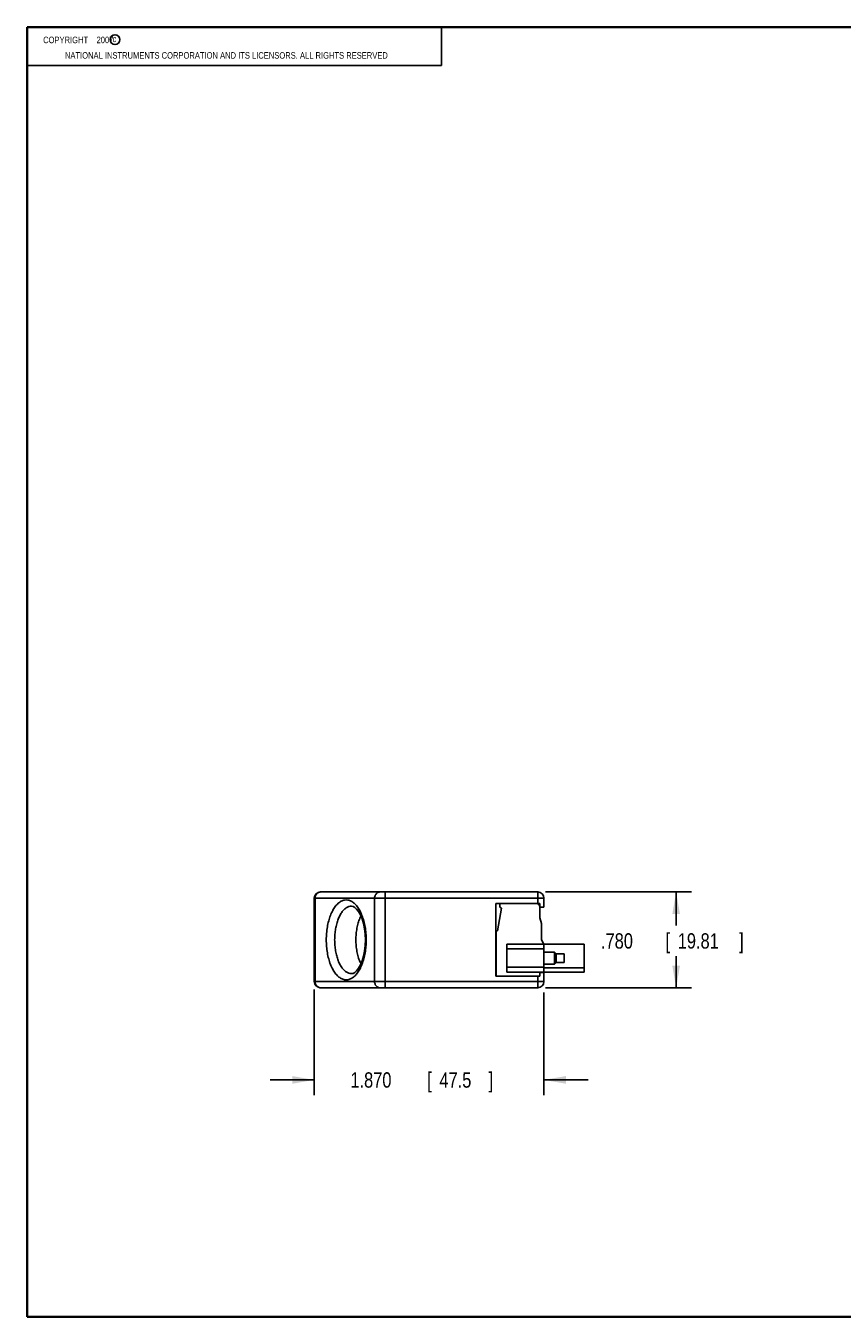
# Model space of a CAD drawing. Header units: inches. Extents: x 0.2 to 16.8, y 0.1 to 10.8.
# Tile 1 of 10: x 0.2 to 6.9, y 0.2 to 10.8. Entities that reach past the tile are written whole.
import ezdxf

# ---------------------------------------------------------------- set-up
doc = ezdxf.new("R2010")
doc.units = ezdxf.units.IN
doc.header["$LTSCALE"] = 0.935
doc.header["$MEASUREMENT"] = 0
doc.layers.get('0').update_dxf_attribs({"linetype": 'CONTINUOUS'})
doc.layers.add('DIMENSIONS', color=7, linetype='CONTINUOUS')
doc.styles.get("Standard").update_dxf_attribs({"font": 'txt', "width": 0.8})
doc.dimstyles.new('DIMSTYLE_1', dxfattribs={"dimtxt": 0.125, "dimasz": 0.18, "dimexe": 0.18, "dimexo": 0.0625, "dimgap": 0.09, "dimtad": 0, "dimtih": 1, "dimtoh": 1, "dimdec": 3, "dimzin": 4, "dimdsep": 46, "dimtxsty": 'STANDARD', "dimblk": '_FILLED', "dimblk1": '_FILLED', "dimblk2": '_FILLED', "dimcen": 0.09, "dimadec": 0, "dimazin": 0, "dimtp": 0.01, "dimtm": 0.01, "dimtfac": 1, "dimtdec": 3, "dimtofl": 0, "dimtmove": 0, "dimatfit": 3, "dimldrblk": '_FILLED', "dimfxl": 1, "dimtolj": 1, "dimtzin": 4, "dimarcsym": 0})

# ---------------------------------------------------------------- blocks, each defined once
blk = doc.blocks.new('_FILLED')
at = {"color": 0, "linetype": 'BYBLOCK'}
blk.add_solid([(0, 0), (-1, 0.174), (-1, -0.174)], dxfattribs=at)
blk = doc.blocks.new('*D0')
at = {"layer": 'DIMENSIONS', "color": 2, "linetype": 'CONTINUOUS'}
for p, q in [((2.589, 2.925), (2.589, 2.063)), ((4.459, 2.899), (4.459, 2.063)), ((2.589, 2.188), (2.229, 2.188)), ((4.459, 2.188), (4.819, 2.188))]:
    blk.add_line(p, q, dxfattribs=at)
at = {"layer": 'DIMENSIONS', "color": 2, "linetype": 'CONTINUOUS', "xscale": 0.18, "yscale": 0.18, "zscale": 0.18}
for p, rotation in [((2.589, 2.188), 360), ((4.459, 2.188), 180)]:
    blk.add_blockref('_FILLED', p, dxfattribs=dict(at, rotation=rotation))
at = {"layer": 'DIMENSIONS', "color": 2, "linetype": 'CONTINUOUS', "width": 0.8}
for s, p in [('1.870', (2.883, 2.125)), ('[', (3.508, 2.125)), ('47.5', (3.608, 2.125)), (']', (4.008, 2.125))]:
    blk.add_text(s, height=0.125, dxfattribs=at).set_placement(p)
blk = doc.blocks.new('*D1')
at = {"layer": 'DIMENSIONS', "color": 2, "linetype": 'CONTINUOUS'}
for p, q in [((4.472, 3.718), (5.661, 3.718)), ((5.536, 3.718), (5.536, 3.444)), ((5.536, 2.938), (5.536, 3.194)), ((4.472, 2.938), (5.661, 2.938))]:
    blk.add_line(p, q, dxfattribs=at)
at = {"layer": 'DIMENSIONS', "color": 2, "linetype": 'CONTINUOUS', "xscale": 0.18, "yscale": 0.18, "zscale": 0.18}
for p, rotation in [((5.536, 3.718), 90), ((5.536, 2.938), 270)]:
    blk.add_blockref('_FILLED', p, dxfattribs=dict(at, rotation=rotation))
at = {"layer": 'DIMENSIONS', "color": 2, "linetype": 'CONTINUOUS', "width": 0.8}
for s, p in [('.780', (4.924, 3.257)), ('[', (5.449, 3.257)), ('19.81', (5.549, 3.257)), (']', (6.049, 3.257))]:
    blk.add_text(s, height=0.125, dxfattribs=at).set_placement(p)

msp = doc.modelspace()

# ---------------------------------------------------------------- linework, layer by layer
at = {"color": 2, "linetype": 'CONTINUOUS'}
for p, q in [((0.25, 10.7586), (3.625, 10.7586)), ((0.25, 10.7586), (0.25, 10.4456)), ((3.625, 10.7586), (3.625, 10.4456)), ((0.25, 10.4456), (3.625, 10.4456))]:
    msp.add_line(p, q, dxfattribs=at)
at = {"color": 7, "linetype": 'CONTINUOUS'}
for p, q in [((2.6392, 3.7179), (4.4092, 3.7179)), ((3.1669, 2.9379), (3.1669, 3.7179)), ((4.4092, 3.7179), (4.4092, 3.6244)), ((2.5892, 3.6679), (2.5892, 2.9879)), ((2.5892, 3.6679), (4.4592, 3.6679)), ((2.5959, 3.6679), (2.5959, 2.9879)), ((3.0803, 3.6679), (3.0803, 2.9879)), ((4.4262, 3.6244), (4.0682, 3.6244)), ((4.0682, 3.0314), (4.0682, 3.6244)), ((4.1138, 3.5856), (4.0815, 3.4024)), ((4.1013, 3.6154), (4.1004, 3.5934)), ((4.1004, 3.5934), (4.1138, 3.5856)), ((4.4016, 3.6229), (4.1092, 3.6229)), ((4.4252, 3.5993), (4.4252, 3.5087)), ((4.4262, 3.6244), (4.4262, 3.5944)), ((4.4592, 3.5944), (4.4262, 3.5944)), ((4.4592, 3.6679), (4.4592, 3.5944)), ((4.4398, 3.46), (4.4252, 3.5087)), ((4.0697, 3.3945), (4.0697, 3.0323)), ((4.0775, 3.4024), (4.0815, 3.4024)), ((4.4398, 3.46), (4.4398, 3.328)), ((4.7862, 3.294), (4.1563, 3.294)), ((4.1563, 3.0656), (4.1563, 3.294)), ((4.4594, 3.294), (4.4398, 3.328)), ((4.4594, 3.0644), (4.4594, 3.294)), ((4.7862, 3.294), (4.7862, 3.0644)), ((4.1563, 3.2546), (4.4594, 3.2546)), ((4.4594, 3.2284), (4.5441, 3.2284)), ((4.5579, 3.2136), (4.5441, 3.2284)), ((4.5441, 3.2284), (4.5441, 3.13)), ((4.5579, 3.2136), (4.6248, 3.2136)), ((4.5579, 3.1447), (4.5579, 3.2136)), ((4.6248, 3.2136), (4.6248, 3.1447)), ((4.4594, 3.105), (4.1563, 3.105)), ((4.4594, 3.0656), (4.1563, 3.0656)), ((4.4252, 3.0323), (4.4252, 3.0656)), ((4.4592, 3.0614), (4.4262, 3.0614)), ((4.4262, 3.0614), (4.4262, 3.0314)), ((4.4592, 3.0614), (4.4592, 2.9879)), ((4.4594, 3.13), (4.5441, 3.13)), ((4.7862, 3.1004), (4.4594, 3.1004)), ((4.4594, 3.0644), (4.7862, 3.0644)), ((4.5579, 3.1447), (4.5441, 3.13)), ((4.5579, 3.1447), (4.6248, 3.1447)), ((4.4592, 2.9879), (2.5892, 2.9879)), ((4.4262, 3.0314), (4.0682, 3.0314)), ((4.0697, 3.0323), (4.4252, 3.0323)), ((4.4092, 2.9379), (4.4092, 3.0314)), ((4.4092, 2.9379), (2.6392, 2.9379))]:
    msp.add_line(p, q, dxfattribs=at)
at = {"color": 7, "linetype": 'CONTINUOUS', "const_width": 0.02}
for points in [[(0.25, 10.7586), (0.25, 0.2586)], [(16.75, 10.7586), (0.25, 10.7586)], [(0.25, 0.2586), (16.75, 0.2586)]]:
    msp.add_lwpolyline(points, dxfattribs=at)
at = {"color": 7, "linetype": 'CONTINUOUS'}
for points in [[(3.005, 3.3279), (3.0032, 3.3743), (2.9979, 3.4192), (2.9893, 3.4613), (2.9779, 3.4993), (2.9643, 3.532), (2.9494, 3.5586), (2.9341, 3.5787), (2.9191, 3.5925), (2.9051, 3.6004), (2.8925, 3.6029)], [(2.8925, 3.0529), (2.9051, 3.0554), (2.9191, 3.0633), (2.9341, 3.0771), (2.9494, 3.0972), (2.9643, 3.1237), (2.9778, 3.1563), (2.9892, 3.1942), (2.9978, 3.2363), (3.0032, 3.2814), (3.005, 3.3279)]]:
    msp.add_lwpolyline(points, dxfattribs=at)
at = {"color": 2, "linetype": 'CONTINUOUS'}
msp.add_circle((0.9659, 10.6562), 0.0403, dxfattribs=at)
at = {"color": 7, "linetype": 'CONTINUOUS'}
for centre, radius, start, end in [((2.6392, 3.6679), 0.05, 90, 180), ((4.4092, 3.6679), 0.05, 0, 90), ((4.1092, 3.615), 0.00787, 90, 177.5), ((4.4016, 3.5993), 0.0236, 0, 90), ((4.0775, 3.3945), 0.00787, 90, 180), ((2.6392, 2.9879), 0.05, 180, 270), ((4.4092, 2.9879), 0.05, 270, 360)]:
    msp.add_arc(centre, radius, start, end, dxfattribs=at)
for points, knots in [([(2.6392, 3.7179), (2.6354, 3.7179), (2.6278, 3.7167), (2.6172, 3.7116), (2.6081, 3.7035), (2.6012, 3.693), (2.5969, 3.6809), (2.5959, 3.6722), (2.5959, 3.6679)], [0, 0, 0, 0, 0.1543112, 0.312676, 0.4766436, 0.6467991, 0.822106, 1, 1, 1, 1]), ([(3.1236, 3.7179), (3.1199, 3.7179), (3.1122, 3.7167), (3.1016, 3.7116), (3.0925, 3.7035), (3.0856, 3.693), (3.0813, 3.6809), (3.0803, 3.6722), (3.0803, 3.6679)], [0, 0, 0, 0, 0.1549395, 0.3131669, 0.4769333, 0.646871, 0.8219775, 1, 1, 1, 1]), ([(2.6867, 3.3279), (2.6867, 3.3456), (2.6882, 3.3809), (2.6946, 3.4326), (2.7052, 3.4816), (2.7197, 3.5265), (2.7376, 3.5661), (2.7585, 3.5994), (2.7821, 3.6255), (2.8078, 3.6437), (2.8352, 3.6532), (2.8633, 3.6532), (2.8906, 3.6437), (2.9163, 3.6255), (2.9399, 3.5994), (2.9608, 3.5661), (2.9788, 3.5265), (2.9932, 3.4816), (3.0038, 3.4326), (3.0103, 3.3809), (3.0117, 3.3456), (3.0117, 3.3279)], [0, 0, 0, 0, 0.0677636, 0.1345502, 0.1985798, 0.2587461, 0.3140806, 0.3639552, 0.4082241, 0.4474102, 0.4829235, 0.5170746, 0.5525877, 0.5917735, 0.6360422, 0.6859165, 0.7412504, 0.8014169, 0.8654459, 0.9322323, 1, 1, 1, 1]), ([(2.755, 3.3279), (2.755, 3.343), (2.7562, 3.3729), (2.7617, 3.4167), (2.7707, 3.4581), (2.7829, 3.4961), (2.7981, 3.5295), (2.8158, 3.5577), (2.8357, 3.5797), (2.8575, 3.5951), (2.877, 3.6019), (2.8887, 3.6029), (2.8925, 3.6029)], [0, 0, 0, 0, 0.136182, 0.2695924, 0.3975962, 0.5178398, 0.6284186, 0.7280899, 0.816561, 0.8948818, 0.9658673, 1, 1, 1, 1]), ([(2.9681, 3.5217), (2.9654, 3.5161), (2.9571, 3.4978), (2.9456, 3.4646), (2.9357, 3.4214), (2.9296, 3.3753), (2.9282, 3.3438), (2.9282, 3.3279)], [0, 0, 0, 0, 0.0937032, 0.3023109, 0.5260016, 0.7602725, 1, 1, 1, 1]), ([(3.0117, 3.3279), (3.0117, 3.3101), (3.0103, 3.2748), (3.0038, 3.2231), (2.9932, 3.1741), (2.9788, 3.1293), (2.9608, 3.0897), (2.9399, 3.0564), (2.9163, 3.0303), (2.8906, 3.0121), (2.8633, 3.0025), (2.8352, 3.0025), (2.8078, 3.0121), (2.7821, 3.0303), (2.7585, 3.0564), (2.7376, 3.0897), (2.7197, 3.1293), (2.7052, 3.1741), (2.6946, 3.2231), (2.6882, 3.2748), (2.6867, 3.3101), (2.6867, 3.3279)], [0, 0, 0, 0, 0.0677636, 0.1345502, 0.1985798, 0.2587461, 0.3140806, 0.3639552, 0.4082241, 0.4474102, 0.4829235, 0.5170746, 0.5525877, 0.5917735, 0.6360422, 0.6859165, 0.7412504, 0.8014169, 0.8654459, 0.9322323, 1, 1, 1, 1]), ([(2.8925, 3.0529), (2.8887, 3.0529), (2.877, 3.0539), (2.8575, 3.0606), (2.8357, 3.076), (2.8158, 3.0981), (2.7981, 3.1263), (2.7829, 3.1597), (2.7707, 3.1977), (2.7617, 3.2391), (2.7562, 3.2829), (2.755, 3.3128), (2.755, 3.3279)], [0, 0, 0, 0, 0.0341327, 0.1051182, 0.183439, 0.2719101, 0.3715814, 0.4821602, 0.6024038, 0.7304076, 0.8638181, 1, 1, 1, 1]), ([(2.9282, 3.3279), (2.9282, 3.312), (2.9296, 3.2804), (2.9357, 3.2344), (2.9456, 3.1911), (2.9571, 3.158), (2.9654, 3.1397), (2.9681, 3.1341)], [0, 0, 0, 0, 0.2397295, 0.4740023, 0.6976949, 0.9063044, 1, 1, 1, 1]), ([(2.6392, 2.9379), (2.6354, 2.9379), (2.6278, 2.9391), (2.6172, 2.9442), (2.6081, 2.9523), (2.6012, 2.9628), (2.5969, 2.9749), (2.5959, 2.9835), (2.5959, 2.9879)], [0, 0, 0, 0, 0.1543112, 0.312676, 0.4766436, 0.6467991, 0.822106, 1, 1, 1, 1]), ([(3.1236, 2.9379), (3.1199, 2.9379), (3.1122, 2.9391), (3.1016, 2.9442), (3.0925, 2.9523), (3.0856, 2.9628), (3.0813, 2.9749), (3.0803, 2.9835), (3.0803, 2.9879)], [0, 0, 0, 0, 0.1549395, 0.3131669, 0.4769333, 0.646871, 0.8219775, 1, 1, 1, 1])]:
    msp.add_open_spline(points, degree=3, knots=knots, dxfattribs=at)

# ---------------------------------------------------------------- texts
at = {"color": 2, "linetype": 'CONTINUOUS', "width": 0.8}
for s, p in [('c', (0.946, 10.6363)), ('NATIONAL INSTRUMENTS CORPORATION AND ITS LICENSORS. ALL RIGHTS RESERVED', (0.5583, 10.5016))]:
    msp.add_text(s, height=0.053, dxfattribs=at).set_placement(p)
at = {"color": 2, "linetype": 'CONTINUOUS', "insert": (0.3125, 10.6805), "char_height": 0.053, "width": 0.8904, "attachment_point": 1}
msp.add_mtext('    COPYRIGHT    2007', dxfattribs=at)

# ---------------------------------------------------------------- dimensions: what is measured, and where the dimension line sits
at = {"layer": 'DIMENSIONS', "color": 2, "linetype": 'CONTINUOUS'}
dim = msp.add_linear_dim(base=(5.5362, 3.7179), p1=(4.4717, 2.9379), p2=(4.4717, 3.7179), angle=90, dimstyle='DIMSTYLE_1', dxfattribs=at)
dim.commit()
dim.dimension.update_dxf_attribs({"geometry": '*D1', "text_midpoint": (5.5362, 3.3193), "dimtype": 160})
dim = msp.add_linear_dim(base=(4.4594, 2.1879), p1=(2.5892, 2.9254), p2=(4.4594, 2.8993), dimstyle='DIMSTYLE_1', dxfattribs=at)
dim.commit()
dim.dimension.update_dxf_attribs({"geometry": '*D0', "text_midpoint": (3.4957, 2.1879), "dimtype": 160})

doc.saveas('drawing.dxf')
